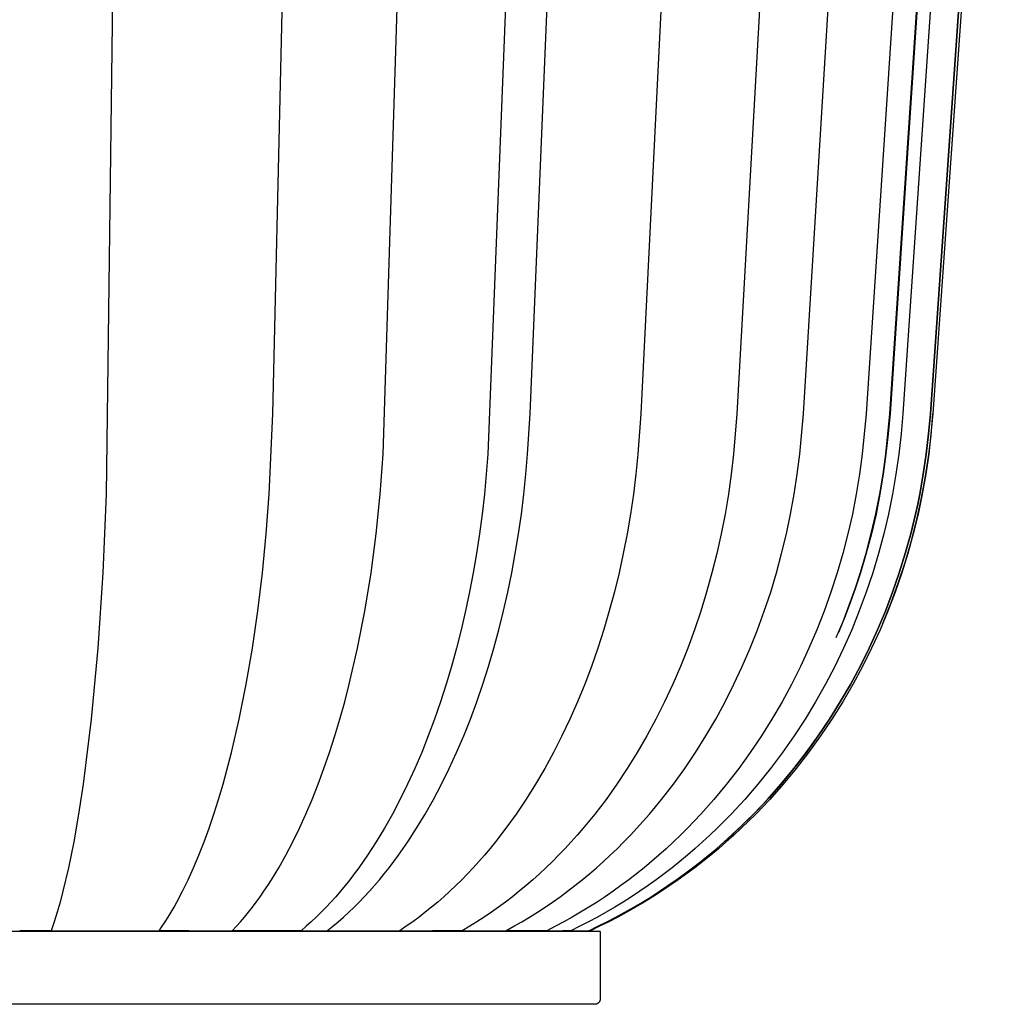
# Model space of a CAD drawing. Header units: millimetres. Extents: x 5000 to 5975, y 0 to 2999.
# Tile 8 of 11: x 5789 to 5970, y 548 to 730. Entities that reach past the tile are written whole.
import ezdxf

# ---------------------------------------------------------------- set-up
doc = ezdxf.new("R2010")
doc.units = ezdxf.units.MM
doc.layers.add('ClassiCon_Plissée-Pendant-Light', color=7, linetype='Continuous', true_color=0x000000)

msp = doc.modelspace()

# ---------------------------------------------------------------- linework, layer by layer
at = {"layer": 'ClassiCon_Plissée-Pendant-Light', "color": 18, "lineweight": -3, "true_color": 0x000000}
for p, q in [((5969.98, 820.11), (5958.59, 657.22)), ((5806.99, 796.96), (5805.05, 642.27)), ((5836, 657.22), (5839.24, 796.96)), ((5856.46, 649.72), (5861.17, 796.95)), ((5881.76, 796.96), (5875.93, 649.72)), ((5883.79, 657.22), (5889.58, 796.96)), ((5911.24, 796.97), (5904.36, 657.22)), ((5930, 796.95), (5922.17, 657.22)), ((5934.55, 657.22), (5943.04, 796.95)), ((5955.31, 796.95), (5946.19, 657.22)), ((5950.58, 657.22), (5959.91, 797.07)), ((5959.97, 796.98), (5950.63, 657.22)), ((5962.49, 796.96), (5953.02, 657.22)), ((5967.85, 796.95), (5958.1, 657.22)), ((5958.1, 657.22), (5967.85, 796.94)), ((5968.36, 796.95), (5958.59, 657.22)), ((5835.34, 642.27), (5836, 657.22)), ((5883.32, 649.72), (5883.79, 657.22)), ((5904.36, 657.22), (5903.8, 649.72)), ((5922.17, 657.22), (5921.53, 649.72)), ((5933.85, 649.72), (5934.55, 657.22)), ((5946.19, 657.22), (5945.44, 649.72)), ((5949.82, 649.74), (5950.58, 657.22)), ((5950.63, 657.22), (5950.28, 653.47)), ((5953.02, 657.22), (5952.66, 653.47)), ((5958.1, 657.22), (5957.73, 653.47)), ((5957.73, 653.47), (5958.1, 657.22)), ((5958.59, 657.22), (5958.22, 653.47)), ((5958.25, 653.21), (5958.59, 657.22)), ((5950.28, 653.47), (5949.86, 649.73)), ((5952.66, 653.47), (5952.23, 649.72)), ((5957.73, 653.47), (5957.3, 649.72)), ((5957.3, 649.72), (5957.73, 653.47)), ((5957.77, 649.22), (5958.25, 653.21)), ((5958.22, 653.47), (5957.79, 649.72)), ((5855.94, 642.27), (5856.46, 649.72)), ((5875.93, 649.72), (5875.28, 642.27)), ((5883, 645.99), (5883.32, 649.72)), ((5903.8, 649.72), (5903.43, 645.99)), ((5921.53, 649.72), (5921.1, 645.99)), ((5933.39, 645.98), (5933.85, 649.72)), ((5945.44, 649.72), (5944.95, 645.98)), ((5949.32, 646.02), (5949.82, 649.74)), ((5949.86, 649.73), (5949.36, 646)), ((5952.23, 649.72), (5951.72, 645.99)), ((5957.3, 649.72), (5956.77, 645.99)), ((5956.77, 645.98), (5957.3, 649.72)), ((5957.16, 645.24), (5957.77, 649.22)), ((5957.79, 649.72), (5957.26, 645.98)), ((5882.62, 642.27), (5883, 645.99)), ((5903.43, 645.99), (5902.97, 642.28)), ((5921.1, 645.99), (5920.59, 642.27)), ((5932.83, 642.27), (5933.39, 645.98)), ((5944.95, 645.98), (5944.35, 642.27)), ((5948.72, 642.32), (5949.32, 646.02)), ((5949.36, 646), (5948.74, 642.28)), ((5951.72, 645.99), (5951.1, 642.27)), ((5956.77, 645.99), (5956.13, 642.27)), ((5956.13, 642.27), (5956.77, 645.98)), ((5957.26, 645.98), (5956.61, 642.27)), ((5956.42, 641.28), (5957.16, 645.24)), ((5805.05, 642.27), (5804.42, 627.68)), ((5834.78, 634.91), (5835.34, 642.27)), ((5855.19, 634.91), (5855.94, 642.27)), ((5875.28, 642.27), (5874.85, 638.58)), ((5882.17, 638.58), (5882.62, 642.27)), ((5902.97, 642.28), (5902.43, 638.59)), ((5920.59, 642.27), (5919.97, 638.58)), ((5932.16, 638.58), (5932.83, 642.27)), ((5944.35, 642.27), (5943.63, 638.58)), ((5947.99, 638.63), (5948.72, 642.32)), ((5948.74, 642.28), (5948.01, 638.59)), ((5951.1, 642.27), (5950.35, 638.58)), ((5956.13, 642.27), (5955.76, 640.42)), ((5955.76, 640.42), (5956.13, 642.27)), ((5956.61, 642.27), (5956.24, 640.42)), ((5955.76, 640.42), (5955.36, 638.57)), ((5955.36, 638.57), (5955.76, 640.42)), ((5955.55, 637.35), (5956.42, 641.28)), ((5956.24, 640.42), (5955.84, 638.58)), ((5874.85, 638.58), (5874.36, 634.92)), ((5881.63, 634.92), (5882.17, 638.58)), ((5902.43, 638.59), (5901.8, 634.92)), ((5919.97, 638.58), (5919.25, 634.91)), ((5931.38, 634.91), (5932.16, 638.58)), ((5943.63, 638.58), (5942.79, 634.91)), ((5947.14, 634.97), (5947.99, 638.63)), ((5948.01, 638.59), (5947.15, 634.93)), ((5950.35, 638.58), (5949.48, 634.91)), ((5955.36, 638.57), (5954.46, 634.91)), ((5954.46, 634.91), (5955.36, 638.57)), ((5955.84, 638.58), (5954.94, 634.91)), ((5954.54, 633.45), (5955.55, 637.35)), ((5834.07, 627.68), (5834.78, 634.91)), ((5854.24, 627.67), (5855.19, 634.91)), ((5874.36, 634.92), (5873.8, 631.28)), ((5881.03, 631.28), (5881.63, 634.92)), ((5901.8, 634.92), (5901.08, 631.29)), ((5919.25, 634.91), (5918.43, 631.28)), ((5930.49, 631.28), (5931.38, 634.91)), ((5942.79, 634.91), (5941.84, 631.27)), ((5946.18, 631.34), (5947.14, 634.97)), ((5947.15, 634.93), (5946.18, 631.3)), ((5949.48, 634.91), (5948.49, 631.28)), ((5953.44, 631.27), (5954.46, 634.91)), ((5954.46, 634.91), (5953.45, 631.27)), ((5954.94, 634.91), (5953.93, 631.27)), ((5953.41, 629.59), (5954.54, 633.45)), ((5873.8, 631.28), (5873.18, 627.68)), ((5880.37, 627.68), (5881.03, 631.28)), ((5901.08, 631.29), (5900.29, 627.69)), ((5918.43, 631.28), (5917.53, 627.67)), ((5929.52, 627.67), (5930.49, 631.28)), ((5941.84, 631.27), (5940.79, 627.67)), ((5946.18, 631.3), (5945.11, 627.7)), ((5945.12, 627.74), (5946.18, 631.34)), ((5948.49, 631.28), (5947.4, 627.68)), ((5953.45, 631.27), (5952.32, 627.67)), ((5952.32, 627.67), (5953.44, 631.27)), ((5953.93, 631.27), (5952.8, 627.67)), ((5952.15, 625.76), (5953.41, 629.59)), ((5804.42, 627.68), (5803.49, 613.67)), ((5833.22, 620.59), (5834.07, 627.68)), ((5853.09, 620.58), (5854.24, 627.67)), ((5873.18, 627.68), (5872.5, 624.12)), ((5879.64, 624.11), (5880.37, 627.68)), ((5900.29, 627.69), (5899.42, 624.12)), ((5917.53, 627.67), (5916.54, 624.11)), ((5928.45, 624.11), (5929.52, 627.67)), ((5940.79, 627.67), (5939.64, 624.11)), ((5944.12, 624.68), (5945.12, 627.74)), ((5945.11, 627.7), (5944.2, 624.88)), ((5947.4, 627.68), (5946.21, 624.11)), ((5952.32, 627.67), (5951.09, 624.1)), ((5951.09, 624.1), (5952.32, 627.67)), ((5952.8, 627.67), (5951.57, 624.11)), ((5950.77, 621.98), (5952.15, 625.76)), ((5872.5, 624.12), (5871.76, 620.59)), ((5878.84, 620.59), (5879.64, 624.11)), ((5899.42, 624.12), (5898.48, 620.6)), ((5916.54, 624.11), (5915.46, 620.58)), ((5927.27, 620.58), (5928.45, 624.11)), ((5939.64, 624.11), (5938.39, 620.58)), ((5943.04, 621.64), (5944.12, 624.68)), ((5944.2, 624.88), (5943.21, 622.09)), ((5946.21, 624.11), (5944.9, 620.59)), ((5951.09, 624.1), (5949.75, 620.58)), ((5949.75, 620.58), (5951.09, 624.1)), ((5951.57, 624.11), (5950.22, 620.58)), ((5943.21, 622.09), (5942.16, 619.33)), ((5949.26, 618.25), (5950.77, 621.98)), ((5832.21, 613.67), (5833.22, 620.59)), ((5851.74, 613.67), (5853.09, 620.58)), ((5871.76, 620.59), (5870.95, 617.11)), ((5877.98, 617.11), (5878.84, 620.59)), ((5898.48, 620.6), (5897.45, 617.12)), ((5915.46, 620.58), (5914.3, 617.1)), ((5926.01, 617.1), (5927.27, 620.58)), ((5938.39, 620.58), (5937.03, 617.1)), ((5941.88, 618.63), (5943.04, 621.64)), ((5944.9, 620.59), (5943.49, 617.11)), ((5948.29, 617.1), (5949.75, 620.58)), ((5949.75, 620.58), (5948.3, 617.1)), ((5950.22, 620.58), (5948.76, 617.1)), ((5940.64, 615.66), (5941.88, 618.63)), ((5942.16, 619.33), (5941.04, 616.59)), ((5870.95, 617.11), (5870.08, 613.68)), ((5877.05, 613.68), (5877.98, 617.11)), ((5897.45, 617.12), (5896.35, 613.68)), ((5914.3, 617.1), (5913.04, 613.67)), ((5924.64, 613.67), (5926.01, 617.1)), ((5937.03, 617.1), (5935.56, 613.67)), ((5943.49, 617.11), (5941.97, 613.67)), ((5948.3, 617.1), (5946.73, 613.67)), ((5946.73, 613.67), (5948.29, 617.1)), ((5948.76, 617.1), (5947.19, 613.67)), ((5803.49, 613.67), (5802.27, 600.51)), ((5831.06, 606.97), (5832.21, 613.67)), ((5850.19, 606.97), (5851.74, 613.67)), ((5870.08, 613.68), (5869.16, 610.3)), ((5876.05, 610.3), (5877.05, 613.68)), ((5896.35, 613.68), (5895.16, 610.3)), ((5913.04, 613.67), (5911.69, 610.29)), ((5923.18, 610.29), (5924.64, 613.67)), ((5935.56, 613.67), (5933.99, 610.29)), ((5941.97, 613.67), (5940.34, 610.29)), ((5946.73, 613.67), (5945.05, 610.29)), ((5945.05, 610.29), (5946.73, 613.67)), ((5947.19, 613.67), (5945.51, 610.29)), ((5869.16, 610.3), (5868.17, 606.98)), ((5874.99, 606.97), (5876.05, 610.3)), ((5895.16, 610.3), (5893.91, 606.98)), ((5911.69, 610.29), (5910.26, 606.97)), ((5921.63, 606.97), (5923.18, 610.29)), ((5933.99, 610.29), (5932.33, 606.96)), ((5940.34, 610.29), (5938.61, 606.97)), ((5943.26, 606.96), (5945.05, 610.29)), ((5945.05, 610.29), (5943.27, 606.96)), ((5945.51, 610.29), (5943.72, 606.96)), ((5829.76, 600.51), (5831.06, 606.97)), ((5849.35, 603.7), (5850.19, 606.97)), ((5868.17, 606.98), (5867.13, 603.71)), ((5873.87, 603.71), (5874.99, 606.97)), ((5893.91, 606.98), (5892.57, 603.72)), ((5910.26, 606.97), (5908.74, 603.7)), ((5919.98, 603.7), (5921.63, 606.97)), ((5932.33, 606.96), (5930.56, 603.7)), ((5938.61, 606.97), (5936.77, 603.71)), ((5941.37, 603.7), (5943.26, 606.96)), ((5943.27, 606.96), (5941.38, 603.7)), ((5943.72, 606.96), (5941.83, 603.7)), ((5848.46, 600.5), (5849.35, 603.7)), ((5867.13, 603.71), (5866.02, 600.51)), ((5872.68, 600.51), (5873.87, 603.71)), ((5892.57, 603.72), (5891.16, 600.52)), ((5908.74, 603.7), (5907.13, 600.5)), ((5918.24, 600.5), (5919.98, 603.7)), ((5930.56, 603.7), (5928.69, 600.5)), ((5936.77, 603.71), (5934.83, 600.51)), ((5941.38, 603.7), (5939.38, 600.5)), ((5939.38, 600.5), (5941.37, 603.7)), ((5941.83, 603.7), (5939.82, 600.5)), ((5802.27, 600.51), (5800.77, 588.42)), ((5828.33, 594.31), (5829.76, 600.51)), ((5847.52, 597.37), (5848.46, 600.5)), ((5866.02, 600.51), (5864.86, 597.38)), ((5871.44, 597.38), (5872.68, 600.51)), ((5891.16, 600.52), (5889.68, 597.38)), ((5907.13, 600.5), (5905.44, 597.37)), ((5916.41, 597.37), (5918.24, 600.5)), ((5928.69, 600.5), (5926.73, 597.37)), ((5934.83, 600.51), (5932.79, 597.37)), ((5937.27, 597.37), (5939.38, 600.5)), ((5939.38, 600.5), (5937.28, 597.37)), ((5939.82, 600.5), (5937.72, 597.37)), ((5846.53, 594.31), (5847.52, 597.37)), ((5864.86, 597.38), (5863.64, 594.32)), ((5870.13, 594.32), (5871.44, 597.38)), ((5889.68, 597.38), (5888.12, 594.32)), ((5905.44, 597.37), (5903.67, 594.31)), ((5914.49, 594.31), (5916.41, 597.37)), ((5926.73, 597.37), (5924.67, 594.31)), ((5932.79, 597.37), (5930.65, 594.31)), ((5935.07, 594.31), (5937.27, 597.37)), ((5937.28, 597.37), (5935.08, 594.31)), ((5937.72, 597.37), (5935.5, 594.31)), ((5826.76, 588.42), (5828.33, 594.31)), ((5845.5, 591.33), (5846.53, 594.31)), ((5863.64, 594.32), (5862.36, 591.33)), ((5868.76, 591.33), (5870.13, 594.32)), ((5888.12, 594.32), (5886.5, 591.34)), ((5903.67, 594.31), (5901.82, 591.33)), ((5912.48, 591.33), (5914.49, 594.31)), ((5924.67, 594.31), (5922.51, 591.32)), ((5930.65, 594.31), (5928.4, 591.33)), ((5932.76, 591.32), (5935.07, 594.31)), ((5935.08, 594.31), (5932.77, 591.33)), ((5935.5, 594.31), (5933.19, 591.32)), ((5844.43, 588.42), (5845.5, 591.33)), ((5862.36, 591.33), (5861.03, 588.43)), ((5867.33, 588.43), (5868.76, 591.33)), ((5886.5, 591.34), (5884.8, 588.43)), ((5901.82, 591.33), (5899.89, 588.42)), ((5910.38, 588.42), (5912.48, 591.33)), ((5922.51, 591.32), (5920.26, 588.42)), ((5928.4, 591.33), (5926.07, 588.42)), ((5930.36, 588.42), (5932.76, 591.32)), ((5932.77, 591.33), (5930.37, 588.42)), ((5933.19, 591.32), (5930.78, 588.42)), ((5800.77, 588.42), (5799.93, 582.87)), ((5825.93, 585.6), (5826.76, 588.42)), ((5843.31, 585.6), (5844.43, 588.42)), ((5861.03, 588.43), (5859.65, 585.61)), ((5865.84, 585.6), (5867.33, 588.43)), ((5884.8, 588.43), (5883.03, 585.61)), ((5899.89, 588.42), (5897.87, 585.6)), ((5908.2, 585.6), (5910.38, 588.42)), ((5920.26, 588.42), (5917.92, 585.6)), ((5926.07, 588.42), (5923.63, 585.6)), ((5927.85, 585.6), (5930.36, 588.42)), ((5930.37, 588.42), (5928.15, 585.91)), ((5930.78, 588.42), (5928.27, 585.6)), ((5825.06, 582.87), (5825.93, 585.6)), ((5842.15, 582.87), (5843.31, 585.6)), ((5859.65, 585.61), (5858.21, 582.87)), ((5864.3, 582.87), (5865.84, 585.6)), ((5883.03, 585.61), (5881.2, 582.87)), ((5897.87, 585.6), (5895.79, 582.87)), ((5905.94, 582.87), (5908.2, 585.6)), ((5917.92, 585.6), (5915.49, 582.87)), ((5923.63, 585.6), (5921.11, 582.87)), ((5925.26, 582.87), (5927.85, 585.6)), ((5928.27, 585.6), (5925.67, 582.87)), ((5928.15, 585.91), (5925.85, 583.46)), ((5925.85, 583.46), (5923.48, 581.09)), ((5799.93, 582.87), (5799.02, 577.68)), ((5824.17, 580.23), (5825.06, 582.87)), ((5840.95, 580.23), (5842.15, 582.87)), ((5858.21, 582.87), (5856.72, 580.23)), ((5862.7, 580.23), (5864.3, 582.87)), ((5881.2, 582.87), (5879.3, 580.23)), ((5895.79, 582.87), (5893.62, 580.23)), ((5903.6, 580.23), (5905.94, 582.87)), ((5915.49, 582.87), (5912.98, 580.23)), ((5921.11, 582.87), (5918.49, 580.23)), ((5922.57, 580.22), (5925.26, 582.87)), ((5925.67, 582.87), (5922.97, 580.23)), ((5823.24, 577.68), (5824.17, 580.23)), ((5839.7, 577.68), (5840.95, 580.23)), ((5856.72, 580.23), (5855.18, 577.68)), ((5861.05, 577.68), (5862.7, 580.23)), ((5879.3, 580.23), (5877.33, 577.69)), ((5893.62, 580.23), (5892.52, 578.94)), ((5902.39, 578.94), (5903.6, 580.23)), ((5912.98, 580.23), (5911.69, 578.94)), ((5918.49, 580.23), (5917.15, 578.94)), ((5919.66, 577.56), (5923.03, 580.66)), ((5923.48, 581.09), (5921.03, 578.79)), ((5921.19, 578.94), (5922.57, 580.22)), ((5922.97, 580.23), (5921.59, 578.94)), ((5892.52, 578.94), (5891.39, 577.68)), ((5901.17, 577.68), (5902.39, 578.94)), ((5911.69, 578.94), (5910.38, 577.68)), ((5917.15, 578.94), (5915.79, 577.68)), ((5919.79, 577.68), (5921.19, 578.94)), ((5921.59, 578.94), (5920.18, 577.68)), ((5799.02, 577.68), (5798.05, 572.89)), ((5822.28, 575.24), (5823.24, 577.68)), ((5838.42, 575.23), (5839.7, 577.68)), ((5855.18, 577.68), (5853.59, 575.24)), ((5859.34, 575.24), (5861.05, 577.68)), ((5876.33, 576.45), (5875.31, 575.24)), ((5877.33, 577.69), (5876.33, 576.45)), ((5890.25, 576.44), (5889.08, 575.23)), ((5891.39, 577.68), (5890.25, 576.44)), ((5898.67, 575.23), (5899.93, 576.44)), ((5899.93, 576.44), (5901.17, 577.68)), ((5909.05, 576.44), (5907.69, 575.23)), ((5910.38, 577.68), (5909.05, 576.44)), ((5914.41, 576.45), (5913, 575.24)), ((5915.79, 577.68), (5914.41, 576.45)), ((5916.92, 575.23), (5918.36, 576.44)), ((5918.75, 576.44), (5917.31, 575.23)), ((5918.36, 576.44), (5919.79, 577.68)), ((5920.18, 577.68), (5918.75, 576.44)), ((5821.3, 572.89), (5822.28, 575.24)), ((5837.1, 572.89), (5838.42, 575.23)), ((5853.59, 575.24), (5851.96, 572.89)), ((5858.47, 574.05), (5859.34, 575.24)), ((5875.31, 575.24), (5874.27, 574.05)), ((5889.08, 575.23), (5887.91, 574.05)), ((5897.4, 574.05), (5898.67, 575.23)), ((5907.69, 575.23), (5906.32, 574.05)), ((5913, 575.24), (5911.58, 574.05)), ((5915.45, 574.05), (5916.92, 575.23)), ((5917.31, 575.23), (5915.83, 574.05)), ((5798.05, 572.89), (5797.03, 568.53)), ((5820.29, 570.66), (5821.3, 572.89)), ((5835.74, 570.66), (5837.1, 572.89)), ((5851.96, 572.89), (5851.12, 571.76)), ((5856.69, 571.76), (5857.59, 572.89)), ((5857.59, 572.89), (5858.47, 574.05)), ((5873.22, 572.89), (5872.15, 571.76)), ((5874.27, 574.05), (5873.22, 572.89)), ((5886.71, 572.89), (5885.5, 571.76)), ((5887.91, 574.05), (5886.71, 572.89)), ((5894.79, 571.76), (5896.1, 572.89)), ((5896.1, 572.89), (5897.4, 574.05)), ((5904.93, 572.89), (5903.52, 571.76)), ((5906.32, 574.05), (5904.93, 572.89)), ((5910.13, 572.89), (5908.67, 571.76)), ((5911.58, 574.05), (5910.13, 572.89)), ((5912.46, 571.76), (5913.96, 572.89)), ((5914.34, 572.89), (5912.83, 571.76)), ((5913.96, 572.89), (5915.45, 574.05)), ((5915.83, 574.05), (5914.34, 572.89)), ((5819.25, 568.53), (5820.29, 570.66)), ((5835.05, 569.58), (5835.74, 570.66)), ((5850.28, 570.66), (5849.42, 569.58)), ((5851.12, 571.76), (5850.28, 570.66)), ((5854.87, 569.58), (5855.79, 570.66)), ((5855.79, 570.66), (5856.69, 571.76)), ((5871.07, 570.66), (5869.98, 569.58)), ((5872.15, 571.76), (5871.07, 570.66)), ((5884.27, 570.66), (5883.03, 569.58)), ((5885.5, 571.76), (5884.27, 570.66)), ((5892.11, 569.58), (5893.45, 570.66)), ((5893.45, 570.66), (5894.79, 571.76)), ((5902.09, 570.66), (5900.65, 569.58)), ((5903.52, 571.76), (5902.09, 570.66)), ((5907.18, 570.66), (5905.68, 569.58)), ((5908.67, 571.76), (5907.18, 570.66)), ((5909.38, 569.58), (5910.93, 570.66)), ((5911.3, 570.66), (5909.75, 569.58)), ((5910.93, 570.66), (5912.46, 571.76)), ((5912.83, 571.76), (5911.3, 570.66)), ((5834.35, 568.53), (5835.05, 569.58)), ((5849.42, 569.58), (5848.55, 568.53)), ((5853.94, 568.53), (5854.87, 569.58)), ((5869.98, 569.58), (5868.87, 568.53)), ((5883.03, 569.58), (5881.77, 568.53)), ((5890.74, 568.53), (5892.11, 569.58)), ((5900.65, 569.58), (5899.18, 568.53)), ((5905.68, 569.58), (5904.15, 568.53)), ((5907.82, 568.53), (5909.38, 569.58)), ((5909.75, 569.58), (5908.18, 568.53)), ((5797.03, 568.53), (5796.5, 566.52)), ((5818.19, 566.52), (5819.25, 568.53)), ((5832.93, 566.52), (5833.65, 567.51)), ((5833.65, 567.51), (5834.35, 568.53)), ((5847.68, 567.51), (5846.79, 566.52)), ((5848.55, 568.53), (5847.68, 567.51)), ((5852.04, 566.52), (5852.99, 567.51)), ((5852.99, 567.51), (5853.94, 568.53)), ((5867.75, 567.51), (5866.62, 566.52)), ((5868.87, 568.53), (5867.75, 567.51)), ((5880.49, 567.51), (5879.21, 566.52)), ((5881.77, 568.53), (5880.49, 567.51)), ((5887.96, 566.52), (5889.36, 567.51)), ((5889.36, 567.51), (5890.74, 568.53)), ((5897.7, 567.51), (5896.2, 566.52)), ((5899.18, 568.53), (5897.7, 567.51)), ((5902.61, 567.51), (5901.05, 566.52)), ((5904.15, 568.53), (5902.61, 567.51)), ((5904.63, 566.52), (5906.23, 567.51)), ((5906.59, 567.51), (5904.98, 566.52)), ((5906.23, 567.51), (5907.82, 568.53)), ((5908.18, 568.53), (5906.59, 567.51)), ((5796.5, 566.52), (5795.96, 564.63)), ((5817.1, 564.63), (5817.65, 565.56)), ((5817.65, 565.56), (5818.19, 566.52)), ((5831.47, 564.63), (5832.2, 565.56)), ((5832.2, 565.56), (5832.93, 566.52)), ((5845.89, 565.56), (5844.99, 564.63)), ((5846.79, 566.52), (5845.89, 565.56)), ((5850.1, 564.63), (5851.08, 565.56)), ((5851.08, 565.56), (5852.04, 566.52)), ((5865.48, 565.56), (5864.32, 564.63)), ((5866.62, 566.52), (5865.48, 565.56)), ((5877.9, 565.56), (5876.59, 564.63)), ((5879.21, 566.52), (5877.9, 565.56)), ((5885.12, 564.63), (5886.55, 565.56)), ((5886.55, 565.56), (5887.96, 566.52)), ((5894.69, 565.56), (5893.16, 564.63)), ((5896.2, 566.52), (5894.69, 565.56)), ((5899.48, 565.56), (5897.89, 564.63)), ((5901.05, 566.52), (5899.48, 565.56)), ((5901.37, 564.63), (5903.01, 565.56)), ((5903.36, 565.56), (5901.72, 564.63)), ((5903.01, 565.56), (5904.63, 566.52)), ((5904.98, 566.52), (5903.36, 565.56)), ((5795.96, 564.63), (5795.41, 562.86)), ((5815.99, 562.86), (5816.55, 563.73)), ((5816.55, 563.73), (5817.1, 564.63)), ((5829.99, 562.86), (5830.73, 563.73)), ((5830.73, 563.73), (5831.47, 564.63)), ((5844.07, 563.73), (5843.14, 562.86)), ((5844.99, 564.63), (5844.07, 563.73)), ((5848.13, 562.86), (5849.12, 563.73)), ((5849.12, 563.73), (5850.1, 564.63)), ((5863.15, 563.73), (5861.97, 562.86)), ((5864.32, 564.63), (5863.15, 563.73)), ((5875.26, 563.73), (5873.91, 562.86)), ((5876.59, 564.63), (5875.26, 563.73)), ((5882.23, 562.86), (5883.68, 563.73)), ((5883.68, 563.73), (5885.12, 564.63)), ((5891.61, 563.73), (5890.05, 562.86)), ((5893.16, 564.63), (5891.61, 563.73)), ((5896.28, 563.73), (5894.65, 562.86)), ((5897.89, 564.63), (5896.28, 563.73)), ((5898.04, 562.86), (5899.72, 563.73)), ((5900.06, 563.73), (5898.38, 562.86)), ((5899.72, 563.73), (5901.37, 564.63)), ((5901.72, 564.63), (5900.06, 563.73)), ((5795.41, 562.86), (5794.85, 561.21)), ((5814.87, 561.21), (5815.43, 562.02)), ((5815.43, 562.02), (5815.99, 562.86)), ((5828.47, 561.21), (5829.23, 562.02)), ((5829.23, 562.02), (5829.99, 562.86)), ((5842.21, 562.02), (5841.27, 561.21)), ((5843.14, 562.86), (5842.21, 562.02)), ((5846.11, 561.21), (5847.13, 562.02)), ((5847.13, 562.02), (5848.13, 562.86)), ((5860.78, 562.02), (5859.57, 561.21)), ((5861.97, 562.86), (5860.78, 562.02)), ((5872.56, 562.02), (5871.19, 561.21)), ((5873.91, 562.86), (5872.56, 562.02)), ((5879.27, 561.21), (5880.76, 562.02)), ((5880.76, 562.02), (5882.23, 562.86)), ((5888.47, 562.02), (5886.88, 561.21)), ((5890.05, 562.86), (5888.47, 562.02)), ((5893.01, 562.02), (5891.36, 561.21)), ((5894.65, 562.86), (5893.01, 562.02)), ((5894.66, 561.21), (5896.36, 562.02)), ((5896.69, 562.02), (5894.98, 561.21)), ((5896.36, 562.02), (5898.04, 562.86)), ((5898.38, 562.86), (5896.69, 562.02)), ((5896.78, 561.03), (5774.98, 561.03)), ((5794.85, 561.21), (5789, 561.21)), ((5794.85, 561.21), (5814.87, 561.21)), ((5820.39, 561.21), (5814.87, 561.21)), ((5820.39, 561.21), (5828.47, 561.21)), ((5841.27, 561.21), (5828.47, 561.21)), ((5841.27, 561.21), (5846.11, 561.21)), ((5846.11, 561.21), (5846.56, 561.21)), ((5846.56, 561.21), (5859.57, 561.21)), ((5859.57, 561.21), (5865.63, 561.21)), ((5871.19, 561.21), (5865.63, 561.21)), ((5871.19, 561.21), (5879.27, 561.21)), ((5886.88, 561.21), (5879.27, 561.21)), ((5886.88, 561.21), (5889.78, 561.21)), ((5891.36, 561.21), (5889.78, 561.21)), ((5891.36, 561.21), (5894.66, 561.21)), ((5894.98, 561.21), (5894.66, 561.21)), ((5896.78, 561.03), (5896.78, 548.53)), ((5895.78, 547.53), (5774.98, 547.53)), ((5895.82, 547.53), (5895.78, 547.53)), ((5895.85, 547.54), (5895.82, 547.53)), ((5895.89, 547.54), (5895.85, 547.54)), ((5895.92, 547.54), (5895.89, 547.54)), ((5895.95, 547.55), (5895.92, 547.54)), ((5895.99, 547.55), (5895.95, 547.55)), ((5896.02, 547.56), (5895.99, 547.55)), ((5896.05, 547.57), (5896.02, 547.56)), ((5896.09, 547.58), (5896.05, 547.57)), ((5896.12, 547.59), (5896.09, 547.58)), ((5896.15, 547.6), (5896.12, 547.59)), ((5896.18, 547.62), (5896.15, 547.6)), ((5896.21, 547.63), (5896.18, 547.62)), ((5896.24, 547.65), (5896.21, 547.63)), ((5896.27, 547.66), (5896.24, 547.65)), ((5896.3, 547.68), (5896.27, 547.66)), ((5896.33, 547.7), (5896.3, 547.68)), ((5896.36, 547.72), (5896.33, 547.7)), ((5896.39, 547.74), (5896.36, 547.72)), ((5896.41, 547.76), (5896.39, 547.74)), ((5896.44, 547.78), (5896.41, 547.76)), ((5896.47, 547.8), (5896.44, 547.78)), ((5896.49, 547.83), (5896.47, 547.8)), ((5896.51, 547.85), (5896.49, 547.83)), ((5896.54, 547.88), (5896.51, 547.85)), ((5896.56, 547.9), (5896.54, 547.88)), ((5896.58, 547.93), (5896.56, 547.9)), ((5896.6, 547.96), (5896.58, 547.93)), ((5896.62, 547.99), (5896.6, 547.96)), ((5896.64, 548.01), (5896.62, 547.99)), ((5896.65, 548.04), (5896.64, 548.01)), ((5896.67, 548.07), (5896.65, 548.04)), ((5896.69, 548.1), (5896.67, 548.07)), ((5896.7, 548.14), (5896.69, 548.1)), ((5896.71, 548.17), (5896.7, 548.14)), ((5896.73, 548.2), (5896.71, 548.17)), ((5896.74, 548.23), (5896.73, 548.2)), ((5896.75, 548.26), (5896.74, 548.23)), ((5896.76, 548.33), (5896.75, 548.3)), ((5896.75, 548.3), (5896.75, 548.26)), ((5896.77, 548.36), (5896.76, 548.33)), ((5896.78, 548.43), (5896.77, 548.4)), ((5896.77, 548.4), (5896.77, 548.36)), ((5896.78, 548.53), (5896.78, 548.5)), ((5896.78, 548.5), (5896.78, 548.47)), ((5896.78, 548.47), (5896.78, 548.43))]:
    msp.add_line(p, q, dxfattribs=at)

doc.saveas('drawing.dxf')
